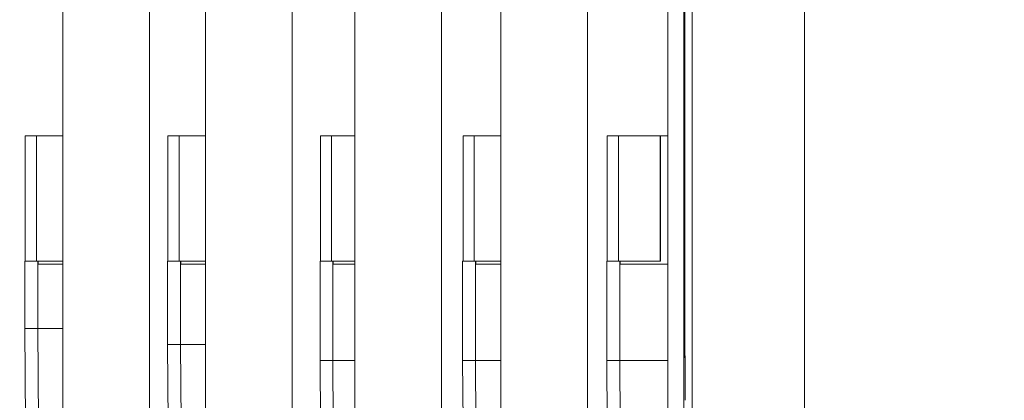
# Model space of a CAD drawing. Extents: x 0 to 59450, y 0 to 42050.
# Tile 100 of 256: x 24874 to 25486, y 7445 to 7682. Entities that reach past the tile are written whole.
import ezdxf

# ---------------------------------------------------------------- set-up
doc = ezdxf.new("R2010")
doc.units = 0
doc.header["$LTSCALE"] = 20
doc.header["$MEASUREMENT"] = 0
doc.layers.get('0').update_dxf_attribs({"linetype": 'CONTINUOUS'})
doc.layers.get('Defpoints').update_dxf_attribs({"linetype": 'CONTINUOUS'})
doc.dimstyles.new('DXF001', dxfattribs={"dimtxt": 3.1, "dimasz": 2, "dimexe": 2, "dimexo": 0.8, "dimgap": 0.09, "dimtad": 1, "dimdsep": 46, "dimtxsty": 'STANDARD', "dimcen": 0.09, "dimazin": 2, "dimtfac": 0.645161, "dimtdec": 4, "dimtmove": 0, "dimatfit": 3, "dimfxl": 1, "dimtvp": 0.66129, "dimtolj": 1, "dimtzin": 0, "dimarcsym": 0})

# ---------------------------------------------------------------- blocks, each defined once
blk = doc.blocks.new('_OPEN')
at = {"color": 0, "linetype": 'ByBlock', "lineweight": -2}
for p, q in [((-1, 0.166667), (0, 0)), ((0, 0), (-1, -0.166667)), ((0, 0), (-1, 0))]:
    blk.add_line(p, q, dxfattribs=at)
blk = doc.blocks.new('*D30')
at = {"color": 0, "linetype": 'Continuous', "lineweight": -2}
for p, q in [((29198.94, 9314.54), (23516.2, 9314.54)), ((23518.2, 9312.54), (23518.2, 6317.04)), ((29202.69, 6315.04), (23516.2, 6315.04))]:
    blk.add_line(p, q, dxfattribs=at)
at = {"layer": 'Defpoints', "color": 0, "linetype": 'Continuous'}
for p in [(29199.74, 9314.54), (23518.2, 6315.04), (29203.49, 6315.04)]:
    blk.add_point(p, dxfattribs=at)
at = {"color": 0, "linetype": 'Continuous', "lineweight": -2, "xscale": 2, "yscale": 2, "zscale": 2}
for p, rotation in [((23518.2, 9314.54), 90), ((23518.2, 6315.04), 270)]:
    blk.add_blockref('_OPEN', p, dxfattribs=dict(at, rotation=rotation))
at = {"color": 0, "linetype": 'Continuous', "lineweight": 13, "insert": (23468.11, 7988.69), "char_height": 100, "attachment_point": 5, "rotation": 90}
blk.add_mtext('\\A1;\\A1;3000', dxfattribs=at)

msp = doc.modelspace()

# ---------------------------------------------------------------- linework, layer by layer
at = {"color": 3, "linetype": 'Continuous', "lineweight": 13}
for p, q in [((25276.982, 8139.274), (25276.982, 7281.274)), ((25286.982, 7287.274), (25286.982, 8133.274)), ((25292.121, 8130.374), (25292.121, 7290.174)), ((25362.121, 7290.174), (25362.121, 8130.374)), ((25173.075, 8089.874), (25173.075, 7339.674)), ((25227.075, 7339.674), (25227.075, 8089.874)), ((24989.289, 8084.874), (24989.289, 7364.674)), ((25043.289, 7364.674), (25043.289, 8084.874)), ((25082.182, 8084.874), (25082.182, 7334.674)), ((25136.182, 7334.674), (25136.182, 8084.874)), ((24900.396, 8014.874), (24900.396, 7394.674)), ((24954.396, 7394.674), (24954.396, 8014.874)), ((25287.506, 7609.774), (25287.506, 7939.774)), ((24877.092, 7609.774), (24884.05, 7609.774)), ((24877.092, 7609.774), (24877.092, 7531.774)), ((24884.049, 7609.774), (24884.049, 7531.774)), ((24884.049, 7609.774), (24900.396, 7609.774)), ((24972.879, 7609.774), (24965.922, 7609.774)), ((24965.922, 7609.774), (24965.922, 7531.774)), ((24972.88, 7609.774), (24972.88, 7531.774)), ((24972.88, 7609.774), (24989.289, 7609.774)), ((25060.741, 7609.774), (25067.699, 7609.774)), ((25060.741, 7609.774), (25060.741, 7531.774)), ((25067.699, 7609.774), (25067.699, 7531.774)), ((25067.699, 7609.774), (25082.183, 7609.774)), ((25156.507, 7609.774), (25149.551, 7609.774)), ((25149.551, 7609.774), (25149.551, 7531.774)), ((25156.509, 7609.774), (25156.509, 7531.774)), ((25156.509, 7609.774), (25173.076, 7609.774)), ((25246.315, 7609.774), (25239.357, 7609.774)), ((25239.357, 7609.774), (25239.357, 7531.774)), ((25246.315, 7531.774), (25246.315, 7609.774)), ((25246.315, 7609.774), (25272.314, 7609.774)), ((25272.314, 7531.774), (25272.314, 7609.774)), ((25272.314, 7609.774), (25272.356, 7609.774)), ((25272.356, 7609.774), (25272.356, 7531.774)), ((25276.982, 7609.774), (25272.357, 7609.774)), ((25287.527, 7568.782), (25287.504, 7609.772)), ((25287.554, 7537.278), (25287.527, 7568.782)), ((24876.882, 7531.774), (24884.882, 7531.774)), ((24876.882, 7531.774), (24876.882, 7489.774)), ((24884.882, 7489.774), (24884.882, 7531.774)), ((24884.882, 7531.774), (24885.049, 7531.774)), ((24900.396, 7531.774), (24885.049, 7531.774)), ((24885.091, 7529.774), (24885.091, 7531.772)), ((24973.712, 7531.774), (24965.712, 7531.774)), ((24965.712, 7531.774), (24965.712, 7479.774)), ((24973.712, 7479.774), (24973.712, 7531.774)), ((24973.712, 7531.774), (24973.879, 7531.774)), ((24989.289, 7531.774), (24973.879, 7531.774)), ((24973.922, 7529.774), (24973.922, 7531.772)), ((25060.532, 7531.774), (25068.532, 7531.774)), ((25060.532, 7531.774), (25060.532, 7469.774)), ((25068.532, 7469.774), (25068.532, 7531.774)), ((25068.532, 7531.774), (25068.698, 7531.774)), ((25082.182, 7531.774), (25068.698, 7531.774)), ((25068.741, 7529.774), (25068.741, 7531.772)), ((25157.306, 7531.774), (25149.306, 7531.774)), ((25149.306, 7531.774), (25149.306, 7469.774)), ((25157.306, 7469.774), (25157.306, 7531.774)), ((25157.306, 7531.774), (25157.509, 7531.774)), ((25173.075, 7531.774), (25157.509, 7531.774)), ((25157.551, 7529.774), (25157.551, 7531.772)), ((25247.077, 7531.774), (25239.077, 7531.774)), ((25239.077, 7531.774), (25239.077, 7469.774)), ((25247.077, 7469.774), (25247.077, 7531.774)), ((25247.077, 7531.774), (25247.315, 7531.774)), ((25247.315, 7531.774), (25272.314, 7531.774)), ((25247.356, 7529.774), (25247.356, 7531.772)), ((25272.356, 7531.774), (25272.314, 7531.774)), ((25287.584, 7516.521), (25287.554, 7537.278)), ((24900.396, 7529.774), (24884.882, 7529.774)), ((24989.289, 7529.774), (24973.712, 7529.774)), ((25082.182, 7529.774), (25068.532, 7529.774)), ((25173.075, 7529.774), (25157.306, 7529.774)), ((25276.982, 7529.774), (25247.077, 7529.774)), ((25287.619, 7500.181), (25287.584, 7516.521)), ((25287.245, 7494.298), (25287.247, 7494.771)), ((25287.247, 7494.771), (25287.25, 7495.212)), ((25287.25, 7495.212), (25287.253, 7495.62)), ((25287.253, 7495.62), (25287.256, 7495.994)), ((25287.256, 7495.994), (25287.259, 7496.333)), ((25287.34, 7495.38), (25287.399, 7486.895)), ((25287.663, 7482.241), (25287.619, 7500.181)), ((24876.882, 7489.774), (24884.882, 7489.774)), ((24878.037, 7324.274), (24876.882, 7489.774)), ((24900.396, 7489.774), (24884.882, 7489.774)), ((24884.882, 7489.774), (24886.037, 7324.274)), ((25287.233, 7489.714), (25287.234, 7490.33)), ((25287.233, 7489.099), (25287.233, 7489.714)), ((25287.233, 7488.488), (25287.233, 7489.099)), ((25287.234, 7490.942), (25287.235, 7491.546)), ((25287.234, 7490.33), (25287.234, 7490.942)), ((25287.235, 7491.546), (25287.237, 7492.137)), ((25287.237, 7492.137), (25287.238, 7492.712)), ((25287.238, 7492.712), (25287.24, 7493.266)), ((25287.24, 7493.266), (25287.242, 7493.795)), ((25287.242, 7493.795), (25287.245, 7494.298)), ((25287.234, 7487.887), (25287.233, 7488.488)), ((25287.234, 7487.298), (25287.234, 7487.887)), ((25287.235, 7486.726), (25287.234, 7487.298)), ((25287.236, 7486.173), (25287.235, 7486.726)), ((25287.238, 7485.642), (25287.236, 7486.173)), ((25287.239, 7485.134), (25287.238, 7485.642)), ((25287.241, 7484.652), (25287.239, 7485.134)), ((25287.243, 7484.197), (25287.241, 7484.652)), ((25287.245, 7483.77), (25287.243, 7484.197)), ((25287.247, 7483.369), (25287.245, 7483.77)), ((25287.25, 7482.998), (25287.247, 7483.369)), ((25287.252, 7482.653), (25287.25, 7482.998)), ((25287.31, 7474.167), (25287.251, 7482.652)), ((25287.397, 7486.893), (25287.4, 7486.549)), ((25287.4, 7486.549), (25287.402, 7486.177)), ((25287.402, 7486.177), (25287.404, 7485.777)), ((25287.404, 7485.777), (25287.406, 7485.349)), ((25287.406, 7485.349), (25287.408, 7484.894)), ((25287.408, 7484.894), (25287.41, 7484.412)), ((25287.41, 7484.412), (25287.412, 7483.905)), ((25287.412, 7483.905), (25287.413, 7483.374)), ((25287.413, 7483.374), (25287.414, 7482.82)), ((25287.414, 7482.82), (25287.415, 7482.248)), ((24965.712, 7479.774), (24973.712, 7479.774)), ((24967, 7295.274), (24965.712, 7479.774)), ((24989.289, 7479.774), (24973.712, 7479.774)), ((24973.712, 7479.774), (24975, 7295.274)), ((25287.41, 7476.281), (25287.408, 7475.752)), ((25287.411, 7476.835), (25287.41, 7476.281)), ((25287.413, 7477.41), (25287.411, 7476.835)), ((25287.414, 7478.001), (25287.413, 7477.41)), ((25287.415, 7478.605), (25287.414, 7478.001)), ((25287.415, 7482.248), (25287.416, 7481.66)), ((25287.416, 7479.217), (25287.415, 7478.605)), ((25287.416, 7481.66), (25287.416, 7481.058)), ((25287.416, 7481.058), (25287.417, 7480.448)), ((25287.417, 7479.833), (25287.416, 7479.217)), ((25287.417, 7480.448), (25287.417, 7479.833)), ((25287.714, 7463.315), (25287.663, 7482.241)), ((25287.394, 7473.553), (25287.391, 7473.214)), ((25287.397, 7473.927), (25287.394, 7473.553)), ((25287.4, 7474.335), (25287.397, 7473.927)), ((25287.403, 7474.776), (25287.4, 7474.335)), ((25287.405, 7475.249), (25287.403, 7474.776)), ((25287.408, 7475.752), (25287.405, 7475.249)), ((25060.532, 7469.774), (25068.532, 7469.774)), ((25061.963, 7264.774), (25060.532, 7469.774)), ((25082.182, 7469.774), (25068.532, 7469.774)), ((25068.532, 7469.774), (25069.963, 7264.774)), ((25149.306, 7469.774), (25157.306, 7469.774)), ((25150.996, 7227.774), (25149.306, 7469.774)), ((25173.075, 7469.774), (25157.306, 7469.774)), ((25157.306, 7469.774), (25158.996, 7227.774)), ((25239.077, 7469.774), (25247.077, 7469.774)), ((25239.077, 7469.774), (25241.064, 7185.274)), ((25276.982, 7469.774), (25247.077, 7469.774)), ((25249.063, 7185.274), (25247.077, 7469.774)), ((25287.772, 7445.041), (25287.714, 7463.315))]:
    msp.add_line(p, q, dxfattribs=at)
for centre, radius, start, end in [((25546.014, 7493.939), 258.766, 179.402494, 179.470006), ((25486.831, 7494.555), 199.58, 179.324537, 179.40204), ((25433.707, 7495.175), 146.452, 179.22927, 179.322115), ((25391.941, 7495.199), 104.691, 178.823056, 178.934953), ((25359.022, 7496.199), 71.759, 178.942237, 179.081107), ((25335.422, 7496.59), 48.156, 178.718824, 178.889881), ((25315.712, 7497.007), 28.442, 178.431285, 178.670238), ((25303.201, 7497.169), 15.932, 177.435972, 177.780693), ((25294.95, 7497.6), 7.67, 177.358319, 177.900051), ((25289.785, 7497.757), 2.505, 174.456563, 175.501874), ((25287.62, 7497.949), 0.332, 168.357244, 171.286624), ((25287.265, 7498), 0.034, 0.149743, 28.075217), ((25287.221, 7497.97), 0.0834, 348.367623, 381.334698), ((25285.822, 7497.839), 1.485, 1.260007, 4.391456), ((25281.538, 7497.624), 5.774, 1.231259, 2.462771), ((25273.066, 7497.332), 14.251, 0.975985, 1.671988), ((25250.504, 7496.69), 36.822, 1.087012, 1.376546), ((25135.724, 7494.888), 151.616, 0.873864, 0.945281), ((25219.215, 7496.001), 68.117, 0.73154, 1.008517), ((25157.983, 7495.304), 129.353, 0.42068, 0.693917), ((24728.883, 7490.704), 558.477, 0.479695, 0.569349), ((25843.615, 7478.823), 556.326, 180.479639, 180.569621), ((25416.165, 7474.238), 128.852, 180.420284, 180.69453), ((25355.163, 7473.336), 67.843, 180.557203, 180.835219), ((25438.315, 7475.449), 151.02, 181.177162, 181.248849), ((25323.997, 7472.853), 36.672, 181.086791, 181.377429), ((25301.525, 7472.213), 14.192, 180.975008, 181.67373), ((25293.086, 7471.922), 5.749, 181.229343, 182.465878), ((25288.82, 7471.707), 1.478, 181.254103, 184.399449), ((25287.428, 7471.577), 0.0828, 168.271252, 201.437219), ((25287.385, 7471.547), 0.0339, 180.164728, 208.094334), ((25287.03, 7471.598), 0.332, 348.36534, 351.302355), ((25284.871, 7471.789), 2.499, 354.457194, 355.505629), ((25279.723, 7471.946), 7.647, 357.357479, 357.900892), ((25271.491, 7472.377), 15.89, 357.435518, 357.781148), ((25258.973, 7472.539), 28.407, 358.431249, 358.670519), ((25239.265, 7472.956), 48.119, 358.718757, 358.889948), ((25215.708, 7473.347), 71.679, 358.942159, 359.081185), ((25182.842, 7473.834), 104.549, 359.103148, 359.215183), ((25141.11, 7474.986), 146.293, 358.987821, 359.080772), ((25088.05, 7474.99), 199.349, 359.32447, 359.40206), ((25028.934, 7475.605), 258.468, 359.402455, 359.470045)]:
    msp.add_arc(centre, radius, start, end, dxfattribs=at)

# ---------------------------------------------------------------- dimensions: what is measured, and where the dimension line sits
at = {"linetype": 'Continuous', "lineweight": 13}
dim = msp.add_linear_dim(base=(23518.199, 6315.036), p1=(29199.739, 9314.536), p2=(29203.486, 6315.036), angle=90, text='\\A1;3000', dimstyle='DXF001', override={"dimtxt": 100, "dimasz": 2, "dimblk1": 'OPEN', "dimblk2": 'OPEN', "dimsah": 1}, dxfattribs=at)
dim.commit()
dim.dimension.update_dxf_attribs({"geometry": '*D30', "text_midpoint": (23518.199, 7988.686), "dimtype": 160})

doc.saveas('drawing.dxf')
